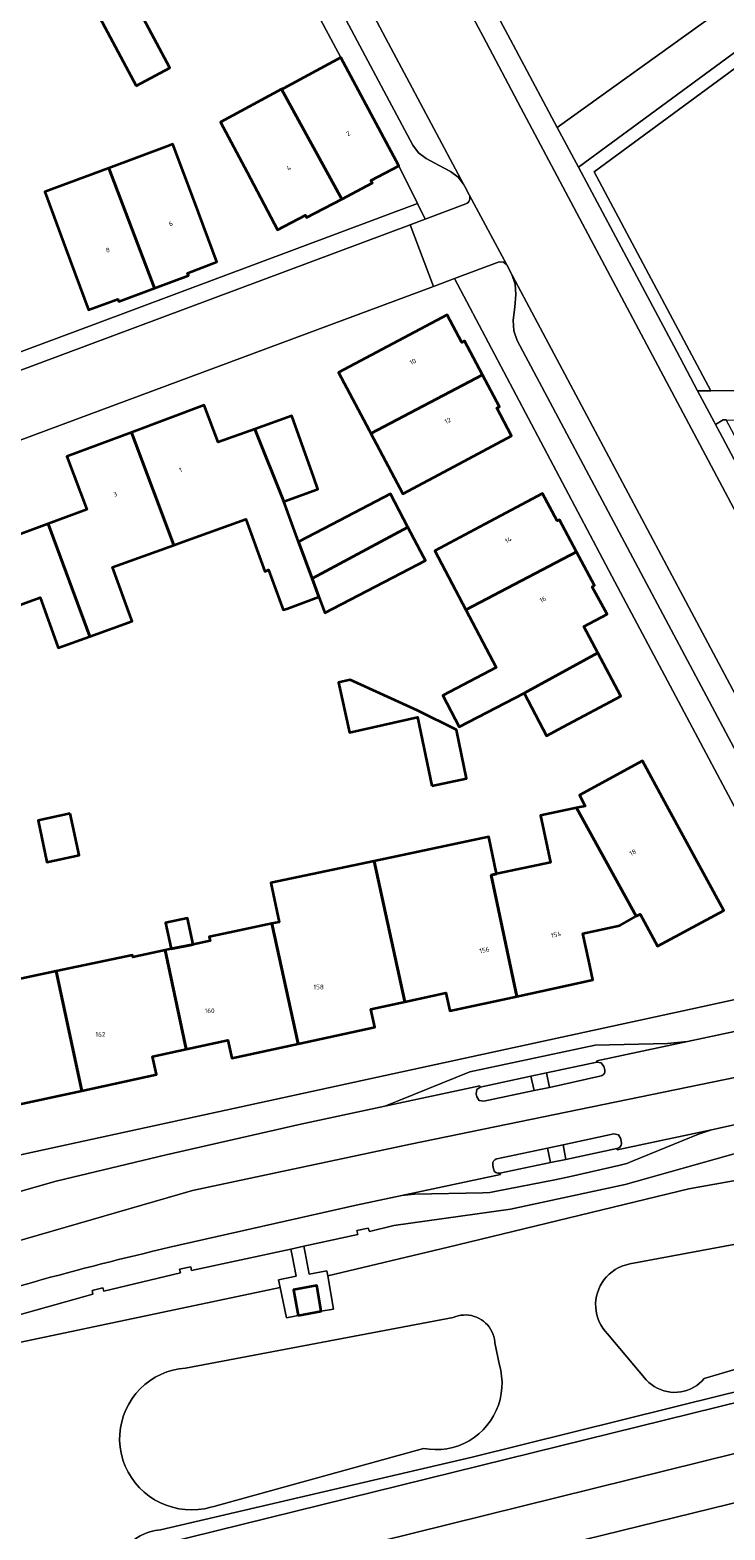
# Model space of a CAD drawing. Header units: metres. Extents: x 197700 to 204338, y 317132 to 325229.
# Tile 247 of 256: x 200421 to 200475, y 318732 to 318846. Entities that reach past the tile are written whole.
import ezdxf
from ezdxf.enums import TextEntityAlignment as Align

# ---------------------------------------------------------------- set-up
doc = ezdxf.new("R2010")
doc.units = ezdxf.units.M
for name, color, linetype, lineweight in [('B-WE-GR-BEPLANTING_CULTUUR_BOSPLANTSOEN-GV', 90, 'Continuous', 18), ('B-WE-GR-BEPLANTING_CULTUUR_HEESTERS-GV', 90, 'Continuous', 18), ('B-WE-OG-BEBOUWING-GV', 7, 'Continuous', 35), ('B-WE-OG-BEBOUWING-T18', 10, 'Continuous', 18), ('B-WE-OG-TERREIN_CULTUURSCHEIDING-GV', 7, 'Continuous', 18), ('B-WE-OG-TERREIN_ERF-GV', 7, 'Continuous', 18), ('B-WE-OG-WATER_GREPPEL-GV', 160, 'Continuous', 18), ('B-WE-VH-VERHARDING_ASFALT-GV', 252, 'Continuous', 18), ('B-WE-VH-VERHARDING_BETONSTRAATSTEEN-GV', 252, 'Continuous', 18), ('B-WE-VH-VERHARDING_GESLOTEN-GV', 252, 'Continuous', 18), ('B-WE-VH-VERHARDING_HALFVERHARDING-GV', 252, 'Continuous', 18), ('B-WE-VH-VERHARDING_OPEN-GV', 252, 'Continuous', 18), ('B-WE-VH-VERHARDING_TEGEL-GV', 252, 'Continuous', 18), ('B-WE-VH-VERHARDING_TEGEL_RUBBER-GV', 252, 'Continuous', 18)]:
    doc.layers.add(name, color=color, linetype=linetype, lineweight=lineweight)
doc.styles.add('NLCS-ISO-M200-T18', font='NLCS-ISO.ttf', dxfattribs={"height": 0.36})

msp = doc.modelspace()

# ---------------------------------------------------------------- linework, layer by layer
at = {"layer": 'B-WE-GR-BEPLANTING_CULTUUR_BOSPLANTSOEN-GV'}
for points in [[(200614.454, 318919.276), (200612.408, 318922.81), (200562.394, 318896.747), (200542.055, 318885.416), (200519.334, 318872.477), (200502.7, 318862.935), (200495.192, 318858.628), (200489.405, 318854.802), (200489.983, 318853.986), (200487.162, 318852.121), (200464.7, 318835.58), (200473.621, 318818.796), (200481.464, 318818.85)], [(200480.87, 318754.414), (200467.426, 318751.907), (200467.341, 318751.891), (200467.066, 318751.821), (200466.797, 318751.728), (200466.539, 318751.61), (200466.292, 318751.47), (200466.058, 318751.309), (200465.84, 318751.127), (200465.639, 318750.927), (200465.456, 318750.709), (200465.294, 318750.476), (200465.153, 318750.229), (200465.035, 318749.971), (200464.94, 318749.703), (200464.87, 318749.428), (200464.824, 318749.148), (200464.804, 318748.865), (200464.809, 318748.581), (200464.84, 318748.298), (200464.895, 318748.02), (200464.975, 318747.747), (200465.079, 318747.483), (200465.207, 318747.229), (200465.356, 318746.988), (200465.527, 318746.761), (200465.717, 318746.55), (200468.679, 318743.017), (200468.867, 318742.831), (200469.072, 318742.663), (200469.29, 318742.513), (200469.521, 318742.384), (200469.763, 318742.276), (200470.013, 318742.189), (200470.27, 318742.126), (200470.532, 318742.086), (200470.796, 318742.069), (200471.061, 318742.076), (200471.324, 318742.107), (200471.583, 318742.161), (200471.837, 318742.238), (200472.082, 318742.337), (200472.318, 318742.457), (200472.542, 318742.599), (200472.752, 318742.76), (200472.947, 318742.938), (200473.123, 318743.131), (200483.149, 318746.094)]]:
    msp.add_lwpolyline(points, dxfattribs=at)
msp.add_lwpolyline([(200451.622, 318737.777), (200452.069, 318737.711), (200452.52, 318737.685), (200452.971, 318737.699), (200453.42, 318737.753), (200453.862, 318737.848), (200454.293, 318737.981), (200454.711, 318738.153), (200455.112, 318738.361), (200455.493, 318738.604), (200455.85, 318738.88), (200456.182, 318739.187), (200456.484, 318739.523), (200456.756, 318739.884), (200456.994, 318740.268), (200457.197, 318740.671), (200457.363, 318741.091), (200457.49, 318741.525), (200457.579, 318741.968), (200457.628, 318742.417), (200457.636, 318742.868), (200457.604, 318743.319), (200457.532, 318743.765), (200457.433, 318744.16), (200457.091, 318745.869), (200457.084, 318745.948), (200457.054, 318746.15), (200457.006, 318746.349), (200456.941, 318746.542), (200456.858, 318746.729), (200456.759, 318746.908), (200456.645, 318747.077), (200456.516, 318747.235), (200456.373, 318747.381), (200456.218, 318747.514), (200456.051, 318747.632), (200455.875, 318747.735), (200455.69, 318747.822), (200455.498, 318747.892), (200455.301, 318747.944), (200455.1, 318747.979), (200454.896, 318747.995), (200454.692, 318747.994), (200454.489, 318747.974), (200454.288, 318747.936), (200454.092, 318747.88), (200453.901, 318747.807), (200433.392, 318743.932), (200432.909, 318743.874), (200432.433, 318743.773), (200431.967, 318743.63), (200431.517, 318743.446), (200431.084, 318743.223), (200430.674, 318742.961), (200430.288, 318742.664), (200429.93, 318742.334), (200429.604, 318741.973), (200429.31, 318741.585), (200429.053, 318741.172), (200428.834, 318740.737), (200428.654, 318740.285), (200428.516, 318739.818), (200428.419, 318739.341), (200428.366, 318738.857), (200428.356, 318738.371), (200428.39, 318737.885), (200428.467, 318737.404), (200428.586, 318736.932), (200428.607, 318736.865), (200428.783, 318736.402), (200429, 318735.957), (200429.256, 318735.534), (200429.548, 318735.134), (200429.875, 318734.763), (200430.234, 318734.422), (200430.622, 318734.114), (200431.036, 318733.843), (200431.473, 318733.609), (200431.928, 318733.416), (200432.4, 318733.264), (200432.882, 318733.154), (200433.373, 318733.088), (200433.868, 318733.067), (200434.362, 318733.089), (200434.853, 318733.156), (200435.335, 318733.266), (200435.557, 318733.332)], close=True, dxfattribs=at)
at = {"layer": 'B-WE-GR-BEPLANTING_CULTUUR_HEESTERS-GV'}
for points in [[(200464.7, 318835.58), (200487.162, 318852.121), (200489.983, 318853.986), (200489.405, 318854.802), (200486.589, 318852.941), (200463.488, 318835.929), (200471.009, 318821.821), (200472.612, 318818.789), (200473.621, 318818.796)], [(200473.981, 318816.21), (200474.311, 318815.613), (200487.847, 318790.143), (200488.629, 318790.562), (200474.803, 318816.573), (200474.56, 318816.574)]]:
    msp.add_lwpolyline(points, close=True, dxfattribs=at)
at = {"layer": 'B-WE-OG-BEBOUWING-GV'}
for points in [[(200429.621, 318842.172), (200432.202, 318843.55), (200428.595, 318850.309), (200426.013, 318848.931)], [(200445.376, 318833.492), (200447.71, 318834.723), (200447.596, 318834.909), (200449.745, 318836.042), (200445.302, 318844.332), (200440.895, 318841.97), (200440.759, 318841.897)], [(200440.759, 318841.897), (200436.075, 318839.386), (200438.107, 318835.544), (200440.444, 318831.124), (200442.575, 318832.251), (200442.673, 318832.066), (200445.376, 318833.492)], [(200431.027, 318826.653), (200433.628, 318827.623), (200433.555, 318827.817), (200435.807, 318828.67), (200434.056, 318833.354), (200432.433, 318837.695), (200431.958, 318837.519), (200427.531, 318835.864)], [(200424.237, 318829.683), (200425.976, 318824.996), (200428.228, 318825.832), (200428.302, 318825.636), (200431.027, 318826.653), (200427.531, 318835.864), (200422.621, 318834.038)], [(200447.594, 318815.521), (200456.143, 318820.028), (200454.773, 318822.625), (200454.555, 318822.497), (200453.431, 318824.608), (200445.114, 318820.196), (200447.457, 318815.779)], [(200456.143, 318820.028), (200447.594, 318815.521), (200450.043, 318810.903), (200453.961, 318812.994), (200458.372, 318815.348), (200457.248, 318817.483), (200457.434, 318817.581)], [(200429.257, 318815.612), (200432.503, 318806.973), (200433.202, 318807.226), (200438.021, 318808.967), (200439.466, 318804.968), (200439.761, 318805.074), (200440.869, 318802.007), (200441.144, 318802.107), (200443.618, 318803.025), (200443.095, 318804.429), (200442.057, 318807.218), (200440.936, 318810.32), (200438.711, 318815.864), (200435.893, 318814.856), (200434.834, 318817.694)], [(200438.711, 318815.864), (200440.936, 318810.32), (200443.537, 318811.259), (200443.213, 318812.165), (200441.529, 318816.872)], [(200432.503, 318806.973), (200429.257, 318815.612), (200424.322, 318813.769), (200425.84, 318809.703), (200422.89, 318808.61), (200426.068, 318799.981), (200429.307, 318801.151), (200429.26, 318801.281), (200427.816, 318805.28)], [(200413.468, 318809.718), (200416.661, 318800.929), (200422.266, 318802.954), (200423.631, 318799.175), (200423.655, 318799.109), (200426.068, 318799.981), (200422.89, 318808.61), (200420.329, 318807.661), (200418.811, 318811.717)], [(200443.095, 318804.429), (200450.434, 318808.358), (200449.103, 318810.903), (200444.601, 318808.549), (200442.057, 318807.218)], [(200456.319, 318808.589), (200452.494, 318806.547), (200454.866, 318802.025), (200463.35, 318806.467), (200462.045, 318808.921), (200461.861, 318808.844), (200460.73, 318810.944)], [(200443.095, 318804.429), (200443.618, 318803.025), (200444.078, 318801.791), (200449.901, 318804.837), (200451.765, 318805.812), (200451.62, 318806.09), (200450.434, 318808.358)], [(200459.318, 318795.644), (200464.965, 318798.729), (200463.899, 318800.733), (200465.676, 318801.682), (200464.535, 318803.793), (200464.72, 318803.892), (200463.35, 318806.467), (200454.866, 318802.025), (200457.181, 318797.612), (200453.091, 318795.467), (200454.361, 318793.045)], [(200462.322, 318793.051), (200466.736, 318795.4), (200464.965, 318798.729), (200459.318, 318795.644), (200461.036, 318792.367)], [(200452.272, 318788.545), (200454.92, 318789.101), (200454.137, 318792.833), (200451.175, 318794.304), (200446.017, 318796.655), (200445.124, 318796.459), (200445.964, 318792.623), (200451.169, 318793.8)], [(200470.266, 318786.991), (200468.382, 318790.455), (200463.555, 318787.81), (200464.004, 318786.99), (200463.34, 318786.85), (200467.904, 318778.539), (200468.208, 318778.711), (200469.548, 318776.255), (200474.612, 318778.995)], [(200457.223, 318781.785), (200456.799, 318781.695), (200458.766, 318772.4), (200464.598, 318773.664), (200464.284, 318775.117), (200463.829, 318777.22), (200466.667, 318777.84), (200467.904, 318778.539), (200463.34, 318786.85), (200460.572, 318786.265), (200461.335, 318782.654)], [(200424.567, 318786.409), (200422.11, 318785.888), (200422.789, 318782.691), (200425.245, 318783.212)], [(200447.84, 318782.762), (200450.188, 318771.998), (200453.337, 318772.682), (200453.645, 318771.29), (200458.766, 318772.4), (200456.799, 318781.695), (200457.223, 318781.785), (200456.625, 318784.617)], [(200450.188, 318771.998), (200447.84, 318782.762), (200439.944, 318781.094), (200440.577, 318778.094), (200440.016, 318777.976), (200442.029, 318768.77), (200447.897, 318770.039), (200447.595, 318771.435)], [(200433.983, 318776.391), (200433.558, 318778.407), (200431.877, 318778.052), (200432.303, 318776.036)], [(200433.445, 318768.366), (200436.629, 318769.058), (200436.942, 318767.67), (200442.029, 318768.77), (200440.016, 318777.976), (200436.79, 318777.294), (200435.214, 318776.961), (200435.277, 318776.664), (200433.983, 318776.391), (200432.303, 318776.036), (200431.828, 318775.936)], [(200431.828, 318775.936), (200429.373, 318775.417), (200429.34, 318775.574), (200423.497, 318774.34), (200425.468, 318765.175), (200431.17, 318766.413), (200430.874, 318767.808), (200433.445, 318768.366)], [(200423.497, 318774.34), (200418.569, 318773.299), (200418.625, 318773.037), (200415.169, 318772.307), (200416.803, 318764.743), (200419.946, 318765.423), (200420.232, 318764.039), (200425.468, 318765.175)], [(200442.026, 318747.969), (200443.797, 318748.29), (200443.443, 318750.248), (200441.672, 318749.927)]]:
    msp.add_lwpolyline(points, close=True, dxfattribs=at)
at = {"layer": 'B-WE-OG-TERREIN_CULTUURSCHEIDING-GV'}
for points in [[(200429.44, 318673.096), (200442.506, 318677.98), (200431.99, 318720.627), (200429.635, 318729.957), (200486.313, 318743.939), (200561.384, 318762.46), (200570.525, 318767.015), (200670.871, 318817.025), (200679.964, 318821.514)], [(200627.162, 318796.227), (200602.663, 318784.33), (200585.417, 318775.817), (200560.922, 318763.449), (200525.521, 318754.291), (200498.932, 318747.795), (200474.557, 318741.884), (200455.353, 318737.111), (200431.477, 318731.523)], [(200431.477, 318731.523), (200455.353, 318737.111), (200474.557, 318741.884), (200498.932, 318747.795), (200525.521, 318754.291), (200560.922, 318763.449), (200585.417, 318775.817), (200602.663, 318784.33), (200627.162, 318796.227)], [(200442.467, 318753.265), (200442.562, 318752.762), (200442.872, 318751.128), (200444.229, 318751.377), (200444.292, 318751.006), (200453.5, 318753.191), (200471.942, 318757.653), (200492.551, 318761.36), (200509.676, 318764.924)], [(200509.676, 318764.924), (200492.551, 318761.36), (200471.942, 318757.653), (200453.5, 318753.191), (200444.292, 318751.006), (200444.729, 318748.444), (200443.797, 318748.29)], [(200497.299, 318763.959), (200483.458, 318762.037), (200483.381, 318762.328), (200482.524, 318762.188), (200482.559, 318761.903), (200480.926, 318761.559), (200476.705, 318760.668), (200476.619, 318760.959), (200475.725, 318760.747), (200475.759, 318760.454), (200467.076, 318757.995), (200458.285, 318756.111), (200449.361, 318754.861), (200447.487, 318754.383), (200447.382, 318754.651), (200446.524, 318754.471), (200446.595, 318754.159), (200442.467, 318753.265)], [(200483.149, 318746.094), (200473.123, 318743.131), (200472.947, 318742.938), (200472.752, 318742.76), (200472.542, 318742.599), (200472.318, 318742.457), (200472.082, 318742.337), (200471.837, 318742.238), (200471.583, 318742.161), (200471.324, 318742.107), (200471.061, 318742.076), (200470.796, 318742.069), (200470.532, 318742.086), (200470.27, 318742.126), (200470.013, 318742.189), (200469.763, 318742.276), (200469.521, 318742.384), (200469.29, 318742.513), (200469.072, 318742.663), (200468.867, 318742.831), (200468.679, 318743.017), (200465.717, 318746.55), (200465.527, 318746.761), (200465.356, 318746.988), (200465.207, 318747.229), (200465.079, 318747.483), (200464.975, 318747.747), (200464.895, 318748.02), (200464.84, 318748.298), (200464.809, 318748.581), (200464.804, 318748.865), (200464.824, 318749.148), (200464.87, 318749.428), (200464.94, 318749.703), (200465.035, 318749.971), (200465.153, 318750.229), (200465.294, 318750.476), (200465.456, 318750.709), (200465.639, 318750.927), (200465.84, 318751.127), (200466.058, 318751.309), (200466.292, 318751.47), (200466.539, 318751.61), (200466.797, 318751.728), (200467.066, 318751.821), (200467.341, 318751.891), (200467.426, 318751.907), (200480.87, 318754.414)], [(200440.65, 318750.113), (200440.53, 318750.699), (200441.88, 318750.968), (200441.555, 318752.543), (200441.451, 318753.045), (200433.849, 318751.399), (200433.798, 318751.681), (200432.941, 318751.505), (200433.003, 318751.221), (200427.152, 318749.808), (200427.067, 318750.072), (200426.244, 318749.87), (200426.305, 318749.588), (200416.259, 318746.782), (200416.325, 318746.402)], [(200443.797, 318748.29), (200442.026, 318747.969), (200441.126, 318747.789), (200440.65, 318750.113), (200420.796, 318745.917)], [(200420.796, 318745.917), (200440.65, 318750.113)]]:
    msp.add_lwpolyline(points, dxfattribs=at)
msp.add_lwpolyline([(200451.622, 318737.777), (200435.557, 318733.332), (200435.335, 318733.266), (200434.853, 318733.156), (200434.362, 318733.089), (200433.868, 318733.067), (200433.373, 318733.088), (200432.882, 318733.154), (200432.4, 318733.264), (200431.928, 318733.416), (200431.473, 318733.609), (200431.036, 318733.843), (200430.622, 318734.114), (200430.234, 318734.422), (200429.875, 318734.763), (200429.548, 318735.134), (200429.256, 318735.534), (200429, 318735.957), (200428.783, 318736.402), (200428.607, 318736.865), (200428.586, 318736.932), (200428.467, 318737.404), (200428.39, 318737.885), (200428.356, 318738.371), (200428.366, 318738.857), (200428.419, 318739.341), (200428.516, 318739.818), (200428.654, 318740.285), (200428.834, 318740.737), (200429.053, 318741.172), (200429.31, 318741.585), (200429.604, 318741.973), (200429.93, 318742.334), (200430.288, 318742.664), (200430.674, 318742.961), (200431.084, 318743.223), (200431.517, 318743.446), (200431.967, 318743.63), (200432.433, 318743.773), (200432.909, 318743.874), (200433.392, 318743.932), (200453.901, 318747.807), (200454.092, 318747.88), (200454.288, 318747.936), (200454.489, 318747.974), (200454.692, 318747.994), (200454.896, 318747.995), (200455.1, 318747.979), (200455.301, 318747.944), (200455.498, 318747.892), (200455.69, 318747.822), (200455.875, 318747.735), (200456.051, 318747.632), (200456.218, 318747.514), (200456.373, 318747.381), (200456.516, 318747.235), (200456.645, 318747.077), (200456.759, 318746.908), (200456.858, 318746.729), (200456.941, 318746.542), (200457.006, 318746.349), (200457.054, 318746.15), (200457.084, 318745.948), (200457.091, 318745.869), (200457.433, 318744.16), (200457.532, 318743.765), (200457.604, 318743.319), (200457.636, 318742.868), (200457.628, 318742.417), (200457.579, 318741.968), (200457.49, 318741.525), (200457.363, 318741.091), (200457.197, 318740.671), (200456.994, 318740.268), (200456.756, 318739.884), (200456.484, 318739.523), (200456.182, 318739.187), (200455.85, 318738.88), (200455.493, 318738.604), (200455.112, 318738.361), (200454.711, 318738.153), (200454.293, 318737.981), (200453.862, 318737.848), (200453.42, 318737.753), (200452.971, 318737.699), (200452.52, 318737.685), (200452.069, 318737.711)], close=True, dxfattribs=at)
for points in [[(200431.477, 318731.523, 0.4643821), (200428.088, 318726.951)], [(200428.088, 318726.951, -0.4643821), (200431.477, 318731.523)]]:
    msp.add_lwpolyline(points, format="xyb", dxfattribs=at)
at = {"layer": 'B-WE-OG-TERREIN_ERF-GV'}
for points in [[(200439.924, 318880.063), (200458.287, 318845.683), (200461.859, 318838.983), (200473.891, 318847.6)], [(200394.993, 318812.178), (200426.446, 318823.896), (200451.153, 318833.143), (200449.745, 318836.042), (200447.596, 318834.909), (200447.71, 318834.723), (200445.376, 318833.492), (200442.673, 318832.066), (200442.575, 318832.251), (200440.444, 318831.124), (200438.107, 318835.544), (200436.075, 318839.386), (200440.759, 318841.897), (200440.895, 318841.97), (200445.302, 318844.332), (200439.354, 318855.477)], [(200473.891, 318847.6), (200461.859, 318838.983), (200463.488, 318835.929), (200486.589, 318852.941)], [(200453.99, 318827.396), (200452.379, 318826.797), (200424.023, 318816.254), (200370.809, 318796.42), (200369.453, 318795.912), (200374.18, 318783.726), (200377.91, 318773.993), (200386.017, 318752.774), (200414.64, 318758.946), (200448.683, 318766.338), (200472.103, 318771.422), (200478.749, 318772.875)], [(200480.225, 318777.893), (200478.152, 318781.855), (200466.283, 318804.176), (200453.99, 318827.396)], [(200420.329, 318807.661), (200422.89, 318808.61), (200425.84, 318809.703), (200424.322, 318813.769), (200429.257, 318815.612), (200434.834, 318817.694), (200435.893, 318814.856), (200438.711, 318815.864), (200441.529, 318816.872), (200443.213, 318812.165), (200443.537, 318811.259), (200440.936, 318810.32), (200442.057, 318807.218), (200444.601, 318808.549), (200449.103, 318810.903), (200450.434, 318808.358), (200451.62, 318806.09), (200451.765, 318805.812), (200449.901, 318804.837), (200444.078, 318801.791), (200443.618, 318803.025), (200441.144, 318802.107), (200440.869, 318802.007), (200439.761, 318805.074), (200439.466, 318804.968), (200438.021, 318808.967), (200433.202, 318807.226), (200432.503, 318806.973), (200427.816, 318805.28), (200429.26, 318801.281), (200429.307, 318801.151), (200426.068, 318799.981), (200423.655, 318799.109), (200423.631, 318799.175), (200422.266, 318802.954), (200416.661, 318800.929)], [(200418.569, 318773.299), (200423.497, 318774.34), (200429.34, 318775.574), (200429.373, 318775.417), (200431.828, 318775.936), (200432.303, 318776.036), (200431.877, 318778.052), (200433.558, 318778.407), (200433.983, 318776.391), (200435.277, 318776.664), (200435.214, 318776.961), (200436.79, 318777.294), (200440.016, 318777.976), (200440.577, 318778.094), (200439.944, 318781.094), (200447.84, 318782.762), (200456.625, 318784.617), (200457.223, 318781.785), (200461.335, 318782.654), (200460.572, 318786.265), (200463.34, 318786.85), (200464.004, 318786.99), (200463.555, 318787.81), (200468.382, 318790.455), (200470.266, 318786.991), (200474.612, 318778.995), (200469.548, 318776.255), (200468.208, 318778.711), (200467.904, 318778.539), (200466.667, 318777.84), (200463.829, 318777.22), (200464.284, 318775.117), (200464.598, 318773.664), (200458.766, 318772.4), (200453.645, 318771.29), (200453.337, 318772.682), (200450.188, 318771.998), (200447.595, 318771.435), (200447.897, 318770.039), (200442.029, 318768.77), (200436.942, 318767.67), (200436.629, 318769.058), (200433.445, 318768.366), (200430.874, 318767.808), (200431.17, 318766.413), (200425.468, 318765.175), (200420.232, 318764.039)]]:
    msp.add_lwpolyline(points, dxfattribs=at)
for points in [[(200429.621, 318842.172), (200426.013, 318848.931), (200428.595, 318850.309), (200432.202, 318843.55)], [(200431.027, 318826.653), (200428.302, 318825.636), (200428.228, 318825.832), (200425.976, 318824.996), (200424.237, 318829.683), (200422.621, 318834.038), (200427.531, 318835.864), (200431.958, 318837.519), (200432.433, 318837.695), (200434.056, 318833.354), (200435.807, 318828.67), (200433.555, 318827.817), (200433.628, 318827.623)], [(200447.594, 318815.521), (200447.457, 318815.779), (200445.114, 318820.196), (200453.431, 318824.608), (200454.555, 318822.497), (200454.773, 318822.625), (200456.143, 318820.028), (200457.434, 318817.581), (200457.248, 318817.483), (200458.372, 318815.348), (200453.961, 318812.994), (200450.043, 318810.903)], [(200464.965, 318798.729), (200466.736, 318795.4), (200462.322, 318793.051), (200461.036, 318792.367), (200459.318, 318795.644), (200454.361, 318793.045), (200453.091, 318795.467), (200457.181, 318797.612), (200454.866, 318802.025), (200452.494, 318806.547), (200456.319, 318808.589), (200460.73, 318810.944), (200461.861, 318808.844), (200462.045, 318808.921), (200463.35, 318806.467), (200464.72, 318803.892), (200464.535, 318803.793), (200465.676, 318801.682), (200463.899, 318800.733)], [(200452.272, 318788.545), (200451.169, 318793.8), (200445.964, 318792.623), (200445.124, 318796.459), (200446.017, 318796.655), (200451.175, 318794.304), (200454.137, 318792.833), (200454.92, 318789.101)], [(200424.567, 318786.409), (200425.245, 318783.212), (200422.789, 318782.691), (200422.11, 318785.888)], [(200442.562, 318752.762), (200442.467, 318753.265), (200441.451, 318753.045), (200441.555, 318752.543), (200441.88, 318750.968), (200440.53, 318750.699), (200440.65, 318750.113), (200441.126, 318747.789), (200442.026, 318747.969), (200443.797, 318748.29), (200444.729, 318748.444), (200444.292, 318751.006), (200444.229, 318751.377), (200442.872, 318751.128)]]:
    msp.add_lwpolyline(points, close=True, dxfattribs=at)
at = {"layer": 'B-WE-OG-WATER_GREPPEL-GV'}
msp.add_lwpolyline([(200481.464, 318818.85), (200473.621, 318818.796), (200472.612, 318818.789), (200473.87, 318816.411), (200473.981, 318816.21), (200474.56, 318816.574), (200474.803, 318816.573), (200481.476, 318816.553), (200483.66, 318816.427), (200488.076, 318816.173)], dxfattribs=at)
at = {"layer": 'B-WE-VH-VERHARDING_ASFALT-GV'}
for points in [[(200483.741, 318773.659), (200489.502, 318783.215), (200459.067, 318840.481), (200456.198, 318845.952), (200434.372, 318886.733), (200428.598, 318883.682), (200433.487, 318874.464), (200441.752, 318858.956), (200442.312, 318857.887), (200454.696, 318834.629), (200454.791, 318834.451), (200455.126, 318833.814)], [(200455.126, 318833.814), (200458.003, 318828.442), (200458.386, 318827.714), (200458.877, 318826.789), (200482.468, 318782.468), (200483.895, 318779.9)], [(200412.398, 318751.29), (200433.929, 318757.527), (200450.619, 318761.091), (200480.194, 318767.154), (200479.761, 318770.635), (200474.242, 318769.465), (200471.828, 318768.937)], [(200471.828, 318768.937), (200464.884, 318767.46), (200464.906, 318767.353), (200465.237, 318767.303), (200465.436, 318767.034), (200465.498, 318766.78)], [(200466.425, 318760.746), (200466.464, 318760.645), (200473.663, 318762.175), (200477.615, 318763.041), (200480.619, 318763.665), (200480.629, 318763.667), (200480.194, 318767.154), (200450.619, 318761.091), (200433.929, 318757.527), (200412.398, 318751.29), (200397.352, 318745.539), (200374.108, 318735.132), (200375.571, 318731.953), (200386.047, 318736.783), (200390.379, 318738.781), (200392.709, 318739.865), (200395.052, 318740.921), (200400.806, 318743.367), (200411.469, 318747.376)], [(200465.127, 318766.295), (200461.276, 318765.435), (200460.092, 318765.199), (200456.232, 318764.365), (200455.893, 318764.426), (200455.701, 318764.713), (200455.644, 318764.946), (200455.701, 318765.268), (200455.968, 318765.459), (200455.947, 318765.544), (200448.652, 318764.005), (200442.219, 318762.626), (200431.928, 318760.265), (200423.494, 318758.244), (200415.153, 318755.87)], [(200462.328, 318761.026), (200466.191, 318761.867), (200466.541, 318761.798), (200466.737, 318761.499), (200466.769, 318761.274)], [(200457.248, 318759.949), (200461.12, 318760.776), (200462.328, 318761.026)], [(200432.204, 318753.179), (200446.466, 318756.414), (200449.962, 318757.152), (200457.508, 318758.764), (200457.477, 318758.864)], [(200456.977, 318759.193), (200456.939, 318759.442)]]:
    msp.add_lwpolyline(points, dxfattribs=at)
for points in [[(200465.498, 318766.78, -0.4811759), (200465.127, 318766.295)], [(200466.769, 318761.274, -0.4445221), (200466.425, 318760.746)], [(200456.939, 318759.442, -0.4690721), (200457.248, 318759.949)], [(200457.477, 318758.864, -0.4517936), (200456.977, 318759.193)], [(200411.469, 318747.376, -0.0235851), (200432.204, 318753.179)]]:
    msp.add_lwpolyline(points, format="xyb", dxfattribs=at)
at = {"layer": 'B-WE-VH-VERHARDING_BETONSTRAATSTEEN-GV'}
for points in [[(200441.752, 318858.956), (200442.012, 318858.218), (200442.039, 318857.436), (200441.95, 318856.453), (200441.86, 318855.486), (200441.906, 318854.611), (200442.201, 318853.787), (200447.768, 318843.312), (200450.802, 318837.621), (200451.237, 318837.033), (200451.825, 318836.6), (200452.832, 318836.067), (200453.701, 318835.596), (200454.264, 318835.18), (200454.696, 318834.629), (200442.312, 318857.887)], [(200369.01, 318801.099), (200370.809, 318796.42), (200424.023, 318816.254), (200452.379, 318826.797), (200450.604, 318831.518), (200406.951, 318815.233)], [(200482.468, 318782.468), (200458.877, 318826.789), (200458.386, 318827.714), (200458.646, 318826.967), (200458.696, 318826.179), (200458.603, 318825.202), (200458.5, 318824.209), (200458.535, 318823.406), (200458.805, 318822.649), (200467.661, 318806.005), (200478.318, 318785.946), (200478.806, 318785.265), (200479.458, 318784.737), (200480.278, 318784.239), (200481.331, 318783.636), (200481.981, 318783.131)], [(200464.906, 318767.353), (200464.884, 318767.46), (200471.828, 318768.937), (200470.315, 318768.8), (200464.763, 318768.666), (200455.176, 318766.632), (200449.809, 318764.465), (200448.652, 318764.005), (200455.947, 318765.544), (200455.968, 318765.459), (200459.842, 318766.29), (200461.037, 318766.538)], [(200473.663, 318762.175), (200466.464, 318760.645), (200466.425, 318760.746), (200462.53, 318759.919), (200461.353, 318759.669), (200457.477, 318758.864), (200457.508, 318758.764), (200449.962, 318757.152), (200450.943, 318757.252), (200456.175, 318757.361), (200456.7, 318757.384), (200457.219, 318757.47), (200461.669, 318758.345), (200462.887, 318758.61), (200466.69, 318759.477), (200467.201, 318759.597), (200467.688, 318759.794), (200472.674, 318761.85)]]:
    msp.add_lwpolyline(points, close=True, dxfattribs=at)
msp.add_lwpolyline([(200455.126, 318833.814, -0.4457735), (200454.861, 318833.119)], format="xyb", dxfattribs=at)
for points in [[(200458.003, 318828.442), (200455.126, 318833.814)], [(200454.861, 318833.119), (200451.744, 318831.947), (200450.604, 318831.518), (200452.379, 318826.797), (200453.99, 318827.396), (200457.415, 318828.67), (200457.752, 318828.667), (200458.003, 318828.442)]]:
    msp.add_lwpolyline(points, dxfattribs=at)
at = {"layer": 'B-WE-VH-VERHARDING_GESLOTEN-GV'}
for points in [[(200461.037, 318766.538), (200459.842, 318766.29), (200460.092, 318765.199), (200461.276, 318765.435)], [(200461.353, 318759.669), (200462.53, 318759.919), (200462.328, 318761.026), (200461.12, 318760.776)]]:
    msp.add_lwpolyline(points, close=True, dxfattribs=at)
at = {"layer": 'B-WE-VH-VERHARDING_HALFVERHARDING-GV'}
for points in [[(200442.506, 318677.98), (200443.709, 318673.798), (200443.674, 318673.408), (200448.798, 318652.81), (200563.553, 318681.324), (200553.452, 318722.042), (200582.719, 318735.021), (200602.888, 318694.67), (200706.357, 318746.086), (200670.871, 318817.025), (200570.525, 318767.015), (200561.384, 318762.46), (200486.313, 318743.939), (200429.635, 318729.957), (200431.99, 318720.627)], [(200437.126, 318727.887), (200541.733, 318753.796), (200559.03, 318684.133), (200454.337, 318658.243)]]:
    msp.add_lwpolyline(points, close=True, dxfattribs=at)
at = {"layer": 'B-WE-VH-VERHARDING_OPEN-GV'}
for points in [[(200465.498, 318766.78), (200465.436, 318767.034), (200465.237, 318767.303), (200464.906, 318767.353), (200461.037, 318766.538), (200461.276, 318765.435), (200465.127, 318766.295)], [(200466.769, 318761.274), (200466.737, 318761.499), (200466.541, 318761.798), (200466.191, 318761.867), (200462.328, 318761.026), (200462.53, 318759.919), (200466.425, 318760.746)], [(200457.477, 318758.864), (200461.353, 318759.669), (200461.12, 318760.776), (200457.248, 318759.949)], [(200456.939, 318759.442), (200456.977, 318759.193)]]:
    msp.add_lwpolyline(points, dxfattribs=at)
msp.add_lwpolyline([(200460.092, 318765.199), (200459.842, 318766.29), (200455.968, 318765.459), (200455.701, 318765.268), (200455.644, 318764.946), (200455.701, 318764.713), (200455.893, 318764.426), (200456.232, 318764.365)], close=True, dxfattribs=at)
for points in [[(200465.127, 318766.295, 0.4811759), (200465.498, 318766.78)], [(200466.425, 318760.746, 0.4445221), (200466.769, 318761.274)], [(200457.248, 318759.949, 0.4690721), (200456.939, 318759.442)], [(200456.977, 318759.193, 0.4517936), (200457.477, 318758.864)]]:
    msp.add_lwpolyline(points, format="xyb", dxfattribs=at)
at = {"layer": 'B-WE-VH-VERHARDING_TEGEL-GV'}
for points in [[(200490.61, 318784.204), (200490.906, 318784.387), (200489.38, 318787.259), (200487.847, 318790.143), (200474.311, 318815.613), (200473.981, 318816.21), (200473.87, 318816.411), (200472.612, 318818.789), (200471.009, 318821.821), (200463.488, 318835.929), (200461.859, 318838.983), (200458.287, 318845.683), (200439.924, 318880.063), (200442.259, 318881.37), (200438.47, 318888.32), (200434.364, 318886.749)], [(200434.364, 318886.749), (200434.372, 318886.733), (200456.198, 318845.952), (200459.067, 318840.481), (200489.502, 318783.215), (200489.514, 318783.235)], [(200455.126, 318833.814), (200454.791, 318834.451), (200454.696, 318834.629), (200454.264, 318835.18), (200453.701, 318835.596), (200452.832, 318836.067), (200451.825, 318836.6), (200451.237, 318837.033), (200450.802, 318837.621), (200447.768, 318843.312), (200442.201, 318853.787), (200441.906, 318854.611), (200441.86, 318855.486), (200441.95, 318856.453), (200442.039, 318857.436), (200442.012, 318858.218), (200441.752, 318858.956), (200433.487, 318874.464), (200428.598, 318883.682), (200424.532, 318881.62)], [(200424.532, 318881.62), (200425.434, 318879.951), (200427.482, 318881.08), (200434.748, 318867.414), (200439.141, 318859.121), (200439.354, 318855.477), (200445.302, 318844.332), (200449.745, 318836.042), (200451.153, 318833.143), (200451.744, 318831.947), (200454.861, 318833.119)], [(200458.386, 318827.714), (200458.003, 318828.442), (200457.752, 318828.667), (200457.415, 318828.67), (200453.99, 318827.396), (200466.283, 318804.176), (200478.152, 318781.855), (200480.225, 318777.893)], [(200483.895, 318779.9), (200482.468, 318782.468), (200481.981, 318783.131), (200481.331, 318783.636), (200480.278, 318784.239), (200479.458, 318784.737), (200478.806, 318785.265), (200478.318, 318785.946), (200467.661, 318806.005), (200458.805, 318822.649), (200458.535, 318823.406), (200458.5, 318824.209), (200458.603, 318825.202), (200458.696, 318826.179), (200458.646, 318826.967), (200458.386, 318827.714)], [(200478.749, 318772.875), (200472.103, 318771.422), (200448.683, 318766.338), (200414.64, 318758.946), (200386.017, 318752.774), (200383.127, 318750.947)], [(200471.828, 318768.937), (200474.242, 318769.465), (200479.761, 318770.635), (200480.497, 318770.844), (200480.807, 318771.012)], [(200392.689, 318749.035), (200399.009, 318751.325), (200399.231, 318750.246), (200402.907, 318751.676), (200406.61, 318753.036), (200406.322, 318753.804), (200405.917, 318754.887), (200411.011, 318756.533), (200414.628, 318757.473), (200414.882, 318756.698), (200415.153, 318755.87), (200423.494, 318758.244), (200431.928, 318760.265), (200442.219, 318762.626), (200448.652, 318764.005), (200449.809, 318764.465), (200455.176, 318766.632), (200464.763, 318768.666), (200470.315, 318768.8), (200471.828, 318768.937)], [(200477.615, 318763.041), (200473.663, 318762.175), (200472.674, 318761.85), (200467.688, 318759.794), (200467.201, 318759.597), (200466.69, 318759.477), (200462.887, 318758.61), (200461.669, 318758.345), (200457.219, 318757.47), (200456.7, 318757.384), (200456.175, 318757.361), (200450.943, 318757.252), (200449.962, 318757.152), (200446.466, 318756.414), (200432.204, 318753.179)], [(200416.259, 318746.782), (200426.305, 318749.588), (200426.244, 318749.87), (200427.067, 318750.072), (200427.152, 318749.808), (200433.003, 318751.221), (200432.941, 318751.505), (200433.798, 318751.681), (200433.849, 318751.399), (200441.451, 318753.045), (200442.467, 318753.265), (200446.595, 318754.159), (200446.524, 318754.471), (200447.382, 318754.651), (200447.487, 318754.383), (200449.361, 318754.861), (200458.285, 318756.111), (200467.076, 318757.995), (200475.759, 318760.454)]]:
    msp.add_lwpolyline(points, dxfattribs=at)
for points in [[(200454.861, 318833.119, 0.4457735), (200455.126, 318833.814)], [(200432.204, 318753.179, 0.0235851), (200411.469, 318747.376)]]:
    msp.add_lwpolyline(points, format="xyb", dxfattribs=at)
msp.add_lwpolyline([(200451.153, 318833.143), (200426.446, 318823.896), (200394.993, 318812.178), (200368.34, 318802.247), (200369.01, 318801.099), (200406.951, 318815.233), (200450.604, 318831.518), (200451.744, 318831.947)], close=True, dxfattribs=at)
at = {"layer": 'B-WE-VH-VERHARDING_TEGEL_RUBBER-GV'}
for points in [[(200437.126, 318727.887), (200454.337, 318658.243), (200559.03, 318684.133), (200541.733, 318753.796)], [(200441.849, 318725.363), (200456.808, 318663.139), (200554.433, 318687.293), (200538.687, 318749.124)], [(200441.849, 318725.363), (200538.687, 318749.124), (200554.433, 318687.293), (200456.808, 318663.139)]]:
    msp.add_lwpolyline(points, close=True, dxfattribs=at)

# ---------------------------------------------------------------- texts
at = {"layer": 'B-WE-OG-BEBOUWING-T18', "style": 'NLCS-ISO-M200-T18'}
for s, rotation, p in [('2', 27.8, (200445.861, 318838.516)), ('4', 27.8, (200441.309, 318835.869)), ('6', 20.7, (200432.273, 318831.609)), ('8', 20.4, (200427.438, 318829.583)), ('10', 28, (200450.805, 318821.03)), ('12', 27.8, (200453.477, 318816.509)), ('1', 20.4, (200433.012, 318812.744)), ('3', 20.4, (200428.019, 318810.88)), ('14', 28.3, (200458.114, 318807.365)), ('16', 28, (200460.759, 318802.821)), ('18', 28.5, (200467.648, 318783.432)), ('154', 12.2, (200461.768, 318777.143)), ('156', 12.2, (200456.284, 318775.955))]:
    msp.add_text(s, height=0.36, rotation=rotation, dxfattribs=at).set_placement(p, align=Align.MIDDLE)
for s, p in [('158', (200443.593, 318773.123)), ('160', (200435.244, 318771.307)), ('162', (200426.882, 318769.489))]:
    msp.add_text(s, height=0.36, dxfattribs=at).set_placement(p, align=Align.MIDDLE)

doc.saveas('drawing.dxf')
